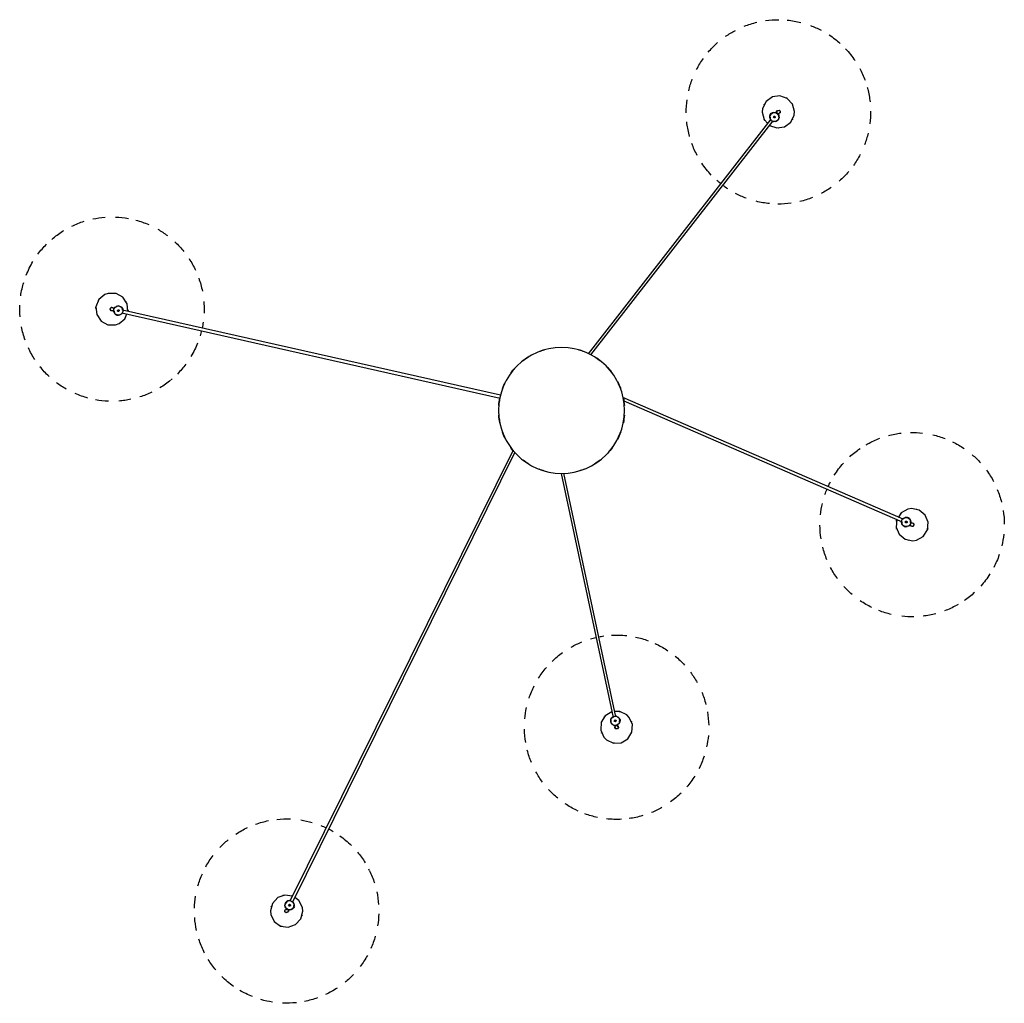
# Model space of a CAD drawing. Header units: millimetres. Extents: x 2834 to 10941, y -1029 to 7866.
# Tile 3 of 6: x 8594 to 10730, y 323 to 2457. Entities that reach past the tile are written whole.
import ezdxf

# ---------------------------------------------------------------- set-up
doc = ezdxf.new("R2010")
doc.units = ezdxf.units.MM
doc.layers.add('E-LITE-EQPM', color=7, linetype='Continuous', lineweight=20)

# ---------------------------------------------------------------- blocks, each defined once
blk = doc.blocks.new('68595-5L_ 68596-5L_ 68596-5L  KOMBO400 - 64314-44-5L SAMBA Black_ribbon beige pendant lamp ø450-5L-699479-Planta_PDF Copy 1')
at = {"layer": 'E-LITE-EQPM', "color": 253, "lineweight": 25, "true_color": 0xaaaaaa}
for p, q in [((-596.9, 1080.1), (-597.4, 1081.3)), ((-592.1, 1084), (-591.3, 1082.4)), ((-584.2, 1080.8), (-583.4, 1079.8)), ((-583.4, 1079.3), (-581.6, 1080.2)), ((-581.3, 1079.7), (-582.8, 1079)), ((-579.8, 1076.6), (-581.7, 1075.7)), ((-580.7, 1078.4), (-581.6, 1080.2)), ((-580, 1077), (-581.5, 1076.3)), ((-580.3, 1076), (-580.8, 1073.9)), ((-579.8, 1076.6), (-580.7, 1078.4)), ((-105.4, 86.3), (-589.3, 1064.9)), ((-583.9, 1067.5), (-101.2, 91.5)), ((115.2, 682.3), (115.6, 684.1)), ((-0.8, 136.6), (111.8, 666.1)), ((117.6, 664.9), (5.2, 136)), ((121.4, 682.8), (121.1, 681.1)), ((125.8, 669.3), (124.1, 667.9)), ((126.5, 669.4), (124.5, 669.8)), ((126.6, 669.9), (125, 670.3)), ((125.3, 673.8), (127.3, 673.3)), ((127.2, 672.8), (125.6, 673.2)), ((125.7, 675.4), (125.7, 673.7)), ((126.5, 669.4), (126.9, 671.4)), ((126.9, 671.4), (127.3, 673.3)), ((741.3, 236.2), (132.9, -28.4)), ((134.8, -21.1), (738.9, 241.7)), ((753, 235.1), (753.8, 233.2)), ((754.5, 235.8), (753.1, 234.7)), ((754, 248.3), (755.7, 249)), ((758.1, 243.5), (756.4, 242.8)), ((749.6, 232.1), (747.4, 232.7)), ((750.1, 231.6), (749.3, 233.5)), ((750.6, 231.8), (749.9, 233.3)), ((750.1, 231.6), (751.9, 232.4)), ((751.9, 232.4), (753.8, 233.2)), ((753.3, 233), (752.6, 234.5)), ((-954.3, -211.9), (-133.1, -26.9)), ((-132.4, -32.9), (-953, -217.8)), ((454.3, -631.9), (58, -122.7)), ((63.7, -120.3), (459.1, -628.2)), ((-967.3, -209), (-965.7, -208.2)), ((-964.1, -206.2), (-966.1, -206.6)), ((-965.6, -208.6), (-966.1, -206.6)), ((-965.6, -206.5), (-965.2, -208.1)), ((-962.2, -205.7), (-964.1, -206.2)), ((-962.6, -205.8), (-962.3, -207.5)), ((-962.2, -205.7), (-961.7, -207.8)), ((-961.7, -206.4), (-959.9, -207.2)), ((-972.2, -215.9), (-970.5, -215.5)), ((-969.2, -221.4), (-970.9, -221.8)), ((452.1, -641.6), (453.7, -640.3)), ((452.5, -641), (452.5, -638.8)), ((452.1, -641.6), (453.3, -643.2)), ((452.4, -642), (453.7, -641)), ((453.3, -643.2), (454.5, -644.8)), ((454.2, -644.4), (455.5, -643.4)), ((456.2, -643.5), (454.5, -644.8)), ((457.2, -644.9), (455.9, -643.7)), ((465.6, -646.4), (464.5, -645)), ((469.2, -641.3), (470.3, -642.7))]:
    blk.add_line(p, q, dxfattribs=at)
at = {"layer": 'E-LITE-EQPM', "color": 253, "lineweight": 25, "true_color": 0xaaaaaa, "flags": 128}
for points in [[(-630.8, 1093.8), (-623.3, 1108.9), (-609.6, 1118.8), (-593, 1121.1), (-577.1, 1115.4), (-565.8, 1102.9), (-561.6, 1086.6), (-562.4, 1078.8)], [(-583.8, 1053.8), (-600.2, 1051.5), (-616, 1057.2), (-627.4, 1069.7), (-631.6, 1086), (-630.8, 1093.8)], [(-592.7, 1085.5), (-593.7, 1089.1), (-597.4, 1090.2), (-600.3, 1087.7), (-600.5, 1087.2)], [(-600.5, 1087.2), (-599.4, 1083.5), (-598.3, 1083.2)], [(-596.4, 1066.4), (-600.3, 1071.2), (-599.8, 1073.4)], [(-599.4, 1075.7), (-598.4, 1079.9), (-597.2, 1080.9)], [(-597.4, 1081.3), (-599.2, 1084.8), (-599.3, 1085)], [(-593.9, 1087.7), (-592.7, 1085.2), (-592.1, 1084)], [(-591.6, 1082.9), (-585.9, 1082.9), (-585.2, 1082)], [(-581.3, 1071.6), (-582.2, 1067.3), (-583.4, 1066.3)], [(-562.4, 1078.8), (-569.9, 1063.7), (-578.9, 1057.2)], [(-589.1, 1064.4), (-594.7, 1064.3), (-595.5, 1065.3)], [(109.3, 654), (94.9, 662.4), (86.1, 676.7), (84.9, 693.5), (91.7, 708.9), (97.2, 714.5)], [(97.2, 714.5), (112.4, 721.8), (129.2, 721), (143.8, 712.5), (152.7, 698.2), (153.8, 681.4), (147, 666), (141.5, 660.4)], [(116.8, 690.6), (115.4, 687), (116.1, 686)], [(115.6, 684.1), (116.4, 687.9), (116.4, 688.1)], [(121.9, 684.4), (123.3, 687.9), (121.1, 691), (117.3, 690.9), (116.8, 690.6)], [(122.3, 686.8), (121.7, 684.1), (121.4, 682.8)], [(107.2, 671.8), (107.1, 677.9), (108.8, 679.3)], [(111.7, 665.5), (107.2, 669), (107.2, 670.3)], [(110.6, 680.8), (113.9, 683.6), (115.5, 683.6)], [(122.3, 666.4), (118.9, 663.6), (117.8, 663.6)], [(121.2, 681.7), (125.6, 678.2), (125.6, 677)], [(141.5, 660.4), (126.3, 653.2), (115.2, 653.6)], [(727.5, 236.7), (726, 253.2), (732.5, 268.7), (745.5, 279.5), (762, 282.9), (769.8, 281.7)], [(769.8, 281.7), (784.5, 273.5), (793.7, 259.3), (795.2, 242.6), (788.7, 227), (775.8, 216.3), (759.3, 212.9), (751.5, 214.1)], [(738.3, 241.5), (738.6, 247), (739.6, 247.8)], [(745.2, 233.3), (741, 234.4), (740, 235.7)], [(740.8, 248.7), (745.7, 252.3), (747.9, 251.8)], [(750.1, 251.2), (754.3, 250.1), (755.3, 248.8)], [(755.7, 249), (759.3, 250.6), (759.5, 250.6)], [(757, 243.1), (756.8, 237.4), (755.7, 236.7)], [(761.7, 251.7), (758, 250.8), (757.6, 249.7)], [(761.8, 245.1), (759.3, 244), (758.1, 243.5)], [(759.6, 244), (763.3, 244.9), (764.6, 248.5), (762.2, 251.6), (761.7, 251.7)], [(751.5, 214.1), (736.8, 222.3), (730.7, 231.7)], [(-990.9, -251.2), (-1003.8, -240.4), (-1010.2, -224.8), (-1008.5, -208), (-999.2, -194), (-984.5, -185.9), (-967.6, -185.7), (-960.2, -188.3)], [(-960.2, -188.3), (-947.3, -199.1), (-943.1, -209.4)], [(-971, -215.5), (-969.8, -210.2), (-968.6, -209.7)], [(-957.6, -208.3), (-953.7, -210.2), (-953, -211.6)], [(-941, -215), (-942.6, -231.5), (-951.9, -245.5), (-966.6, -253.6), (-983.5, -253.8), (-990.9, -251.2)], [(-973.8, -216.2), (-977.6, -216.3), (-979.6, -219.7), (-977.8, -223.1), (-977.3, -223.4)], [(-977.3, -223.4), (-973.5, -223.2), (-972.9, -222.2)], [(-976.2, -216.8), (-973.5, -216.2), (-972.2, -215.9)], [(-970.9, -221.8), (-974.7, -222.6), (-974.9, -222.7)], [(-965.9, -225), (-969.8, -223.1), (-970.5, -221.6)], [(-956.2, -224.3), (-961.7, -226.9), (-963.7, -226)], [(-952.4, -217.6), (-953.7, -223.1), (-954.8, -223.6)], [(451.5, -618.5), (467, -612.9), (483.7, -615.4), (497.3, -625.3), (504.7, -640.4), (505.5, -648.3)], [(435.5, -647.3), (439.8, -631), (447.3, -622.8)], [(452.5, -636.4), (452.5, -632.1), (453.6, -630.8)], [(458.7, -627.8), (464.2, -626.6), (465.1, -627.4)], [(466.3, -628.4), (471.1, -632.2), (471.1, -634.4)], [(471.1, -636.8), (471, -641.1), (470, -642.4)], [(505.5, -648.3), (501.2, -664.6), (489.8, -677), (473.9, -682.6), (457.3, -680.2), (443.6, -670.3), (436.3, -655.1), (435.5, -647.3)], [(464.9, -645.4), (459.4, -646.6), (458.4, -645.8)], [(468.1, -649.6), (466.4, -647.4), (465.6, -646.4)], [(466.5, -647.7), (468.3, -651.1), (472.1, -651.4), (474.4, -648.4), (474.5, -647.8)], [(470.3, -642.7), (472.7, -645.8), (472.8, -645.9)], [(474.5, -647.8), (472.7, -644.4), (471.5, -644.3)]]:
    blk.add_lwpolyline(points, dxfattribs=at)
at = {"layer": 'E-LITE-EQPM', "color": 253, "lineweight": 25, "true_color": 0xaaaaaa}
for centre, radius, start, end in [((-596.6, 1086.3), 200, 98.7988, 106.1426), ((-596.6, 1086.3), 200, 83.9472, 92.477), ((-596.6, 1086.3), 200, 70.3784, 78.7105), ((-596.6, 1086.3), 200, 116.3143, 120.4289), ((-596.6, 1086.3), 200, 111.8301, 116.3143), ((-596.6, 1086.3), 200, 56.6881, 64.9634), ((-596.6, 1086.3), 200, 125.1963, 134.638), ((-596.6, 1086.3), 200, 43.4944, 50.6374), ((-596.6, 1086.3), 200, 140.2351, 148.373), ((-596.6, 1086.3), 200, 28.7283, 37.098), ((-596.6, 1086.3), 200, 152.8255, 153.8683), ((-596.6, 1086.3), 200, 154.0678, 162.227), ((-596.6, 1086.3), 200, 15.842, 23.9217), ((-596.6, 1086.3), 200, 167.8914, 175.9985), ((-596.6, 1086.3), 35, 105.6038, 111.1803), ((-596.6, 1086.3), 200, 1.7139, 9.2993), ((-596.6, 1086.3), 35, 135.4928, 140.1446), ((-596.6, 1086.3), 35, 16.3085, 17.6064), ((-596.6, 1086.3), 200, 181.7139, 189.2993), ((-596.6, 1086.3), 35, 196.3085, 197.6064), ((-596.6, 1086.3), 4, 168.7423, 194.7528), ((-590.3, 1073.6), 10.3, 171.8824, 180.681), ((-590.3, 1073.6), 10, 116.3143, 296.3143), ((-596.6, 1086.3), 3, 86.3143, 101.3143), ((-590.3, 1073.6), 10, 296.3143, 116.3143), ((-596.6, 1086.3), 4, 347.6064, 17.5737), ((-590.3, 1073.6), 2, 116.3143, 296.3143), ((-590.3, 1073.6), 2, 116.3143, 296.3143), ((-590.3, 1073.6), 2, 296.3143, 116.3143), ((-590.3, 1073.6), 2, 296.3143, 116.3143), ((-590.3, 1073.6), 10.3, 50.3104, 61.2509), ((-590.3, 1073.6), 10.3, 351.8824, 0.681), ((-596.6, 1086.3), 200, 347.8914, 355.9985), ((-596.6, 1086.3), 35, 256.563, 258.5752), ((-590.3, 1073.6), 10.3, 230.3104, 241.2509), ((-596.6, 1086.3), 35, 285.6038, 290.5894), ((-596.6, 1086.3), 35, 315.4928, 320.1446), ((-596.6, 1086.3), 200, 195.842, 203.9217), ((-596.6, 1086.3), 200, 334.0678, 342.227), ((-596.6, 1086.3), 200, 208.7283, 217.098), ((-596.6, 1086.3), 200, 332.8255, 333.8683), ((-596.6, 1086.3), 200, 320.2351, 328.373), ((-596.6, 1086.3), 200, 223.4944, 230.6374), ((-596.6, 1086.3), 200, 305.1963, 314.638), ((-596.6, 1086.3), 200, 236.6881, 244.9634), ((-596.6, 1086.3), 200, 250.3784, 258.7105), ((-596.6, 1086.3), 200, 291.8301, 295.5031), ((-596.6, 1086.3), 200, 297.1652, 300.4289), ((-596.6, 1086.3), 200, 263.9472, 272.477), ((-596.6, 1086.3), 200, 278.7988, 286.1426), ((119.3, 687.5), 200, 101.921, 110.0588), ((119.3, 687.5), 200, 86.8768, 96.3239), ((119.3, 687.5), 200, 78.0002, 82.1148), ((119.3, 687.5), 200, 73.5159, 78.0002), ((119.3, 687.5), 200, 115.7537, 123.9129), ((119.3, 687.5), 200, 114.5215, 115.5542), ((119.3, 687.5), 200, 60.4767, 67.8285), ((119.3, 687.5), 200, 129.5773, 137.5656), ((119.3, 687.5), 200, 45.6331, 54.1629), ((119.3, 687.5), 200, 32.0643, 40.3997), ((119.3, 687.5), 200, 143.3998, 150.9852), ((119.3, 687.5), 200, 18.374, 26.6392), ((119.3, 687.5), 200, 157.5279, 165.6076), ((119.3, 687.5), 200, 5.1803, 12.3233), ((119.3, 687.5), 200, 170.4142, 178.7839), ((119.4, 687.5), 35, 97.1189, 101.8556), ((119.4, 687.5), 35, 67.2896, 72.8661), ((119.4, 687.5), 35, 157.9943, 159.2921), ((119.4, 687.5), 4, 129.2921, 156.4275), ((119.4, 687.5), 3, 48, 63), ((119.4, 687.5), 4, 309.2921, 339.2594), ((119.3, 687.5), 200, 185.1803, 192.3233), ((119.4, 687.5), 35, 218.2487, 220.2609), ((116.4, 673.6), 10, 78, 258), ((116.4, 673.6), 10.3, 191.9961, 202.9367), ((116.4, 673.6), 10.3, 133.5681, 142.3667), ((116.4, 673.6), 10, 258, 78), ((116.4, 673.6), 2, 78, 258), ((116.4, 673.6), 2, 78, 258), ((116.4, 673.6), 2, 258, 78), ((116.4, 673.6), 2, 258, 78), ((116.4, 673.6), 10.3, 313.5681, 322.3667), ((116.4, 673.6), 10.3, 11.9961, 22.9367), ((119.4, 687.5), 35, 337.9943, 339.2921), ((119.3, 687.5), 200, 350.4142, 358.7839), ((119.4, 687.5), 35, 247.2896, 252.8661), ((119.4, 687.5), 35, 277.1189, 281.8556), ((119.3, 687.5), 200, 198.374, 206.6392), ((119.3, 687.5), 200, 337.5279, 345.6076), ((119.3, 687.5), 200, 212.0643, 220.3997), ((119.3, 687.5), 200, 323.3998, 330.8969), ((119.3, 687.5), 200, 225.6331, 234.1629), ((119.3, 687.5), 200, 309.5773, 317.6071), ((119.3, 687.5), 200, 240.4767, 247.8285), ((119.3, 687.5), 200, 295.7537, 303.9129), ((119.3, 687.5), 200, 253.5159, 257.168), ((119.3, 687.5), 200, 281.921, 290.0588), ((119.3, 687.5), 200, 294.5215, 295.5542), ((119.3, 687.5), 200, 258.8445, 262.1148), ((119.3, 687.5), 200, 266.8768, 276.3239), ((760.6, 247.8), 200, 115.9233, 124.2929), ((760.6, 247.8), 200, 103.037, 111.1167), ((760.6, 247.8), 200, 88.9088, 96.4942), ((760.6, 247.8), 200, 75.0864, 83.1934), ((760.6, 247.8), 200, 61.2627, 69.4219), ((760.6, 247.8), 200, 60.0198, 61.0632), ((760.6, 247.8), 200, 47.43, 55.5679), ((760.6, 247.8), 200, 130.6893, 137.8323), ((760.6, 247.8), 200, 143.883, 152.1589), ((760.6, 247.8), 200, 32.3907, 41.833), ((760.6, 247.8), 200, 157.5733, 165.9053), ((760.6, 247.8), 200, 23.5092, 27.6238), ((760.6, 247.8), 200, 19.025, 23.5092), ((760.6, 247.8), 200, 171.1422, 179.672), ((760.6, 247.9), 35, 103.5036, 104.8014), ((760.6, 247.8), 200, 5.9931, 13.3375), ((760.6, 247.9), 35, 164.1271, 165.7703), ((760.6, 247.9), 35, 42.6825, 47.338), ((760.6, 247.9), 35, 12.7989, 18.3754), ((760.6, 247.9), 35, 192.7989, 198.3754), ((747.7, 242.2), 10, 23.5093, 203.5093), ((747.7, 242.2), 10, 203.5093, 23.5093), ((747.7, 242.2), 10.3, 137.5055, 148.446), ((747.7, 242.2), 2, 23.5093, 203.5093), ((747.7, 242.2), 2, 23.5093, 203.5093), ((747.7, 242.2), 2, 203.5093, 23.5093), ((747.7, 242.2), 2, 203.5093, 293.5093), ((747.7, 242.2), 10.3, 79.0775, 87.8761), ((747.7, 242.2), 2, 307.7641, 23.5093), ((747.7, 242.2), 10.3, 317.5055, 328.446), ((760.6, 247.9), 4, 254.8014, 284.7688), ((760.6, 247.9), 4, 74.8014, 101.9845), ((760.7, 247.9), 3, 353.5093, 8.5093), ((760.6, 247.8), 200, 351.1422, 359.672), ((760.6, 247.8), 200, 185.9931, 193.3375), ((760.6, 247.9), 35, 222.8885, 227.338), ((747.7, 242.2), 10.3, 259.0775, 267.8761), ((760.6, 247.9), 35, 283.5036, 284.8014), ((760.6, 247.8), 200, 337.5733, 345.9053), ((760.6, 247.8), 200, 199.025, 202.6755), ((760.6, 247.8), 200, 204.3285, 207.6238), ((760.6, 247.8), 200, 323.883, 332.1589), ((0, 0), 136.7, 105.7068, 110.9147), ((0, 0), 136.7, 69.0853, 74.2932), ((760.6, 247.8), 200, 212.4291, 221.833), ((0, 0), 136.7, 121.4225, 127.6461), ((0, 0), 136.7, 52.3539, 58.5775), ((760.6, 247.8), 200, 310.6893, 317.8323), ((0, 0), 136.7, 137.1493, 143.7795), ((0, 0), 135.8, 139.0909, 139.4124), ((0, 0), 136.7, 36.2205, 42.8507), ((0, 0), 135.8, 40.5876, 40.9091), ((760.6, 247.8), 200, 227.43, 235.5679), ((760.6, 247.8), 200, 240.0198, 241.0632), ((760.6, 247.8), 200, 241.2627, 249.4219), ((760.6, 247.8), 200, 295.9233, 304.2929), ((0, 0), 136.7, 152.8907, 159.713), ((0, 0), 135.8, 154.9372, 156.3138), ((0, 0), 136.7, 20.287, 27.1093), ((0, 0), 135.8, 23.6862, 25.0628), ((760.6, 247.8), 200, 255.0864, 263.1934), ((760.6, 247.8), 200, 268.9088, 276.4942), ((760.6, 247.8), 200, 283.037, 291.1167), ((0, 0), 136.7, 168.6525, 175.5552), ((0, 0), 136.7, 4.4448, 11.3475), ((0, 0), 135.8, 171.0107, 172.7714), ((0, 0), 135.8, 7.2286, 8.9893), ((-975.6, -219.8), 200, 92.2225, 100.3022), ((-975.6, -219.8), 200, 81.9258, 85.6798), ((0, 0), 136.7, 184.4448, 191.3475), ((0, 0), 135.8, 187.2286, 188.9893), ((0, 0), 136.7, 348.6525, 355.5552), ((0, 0), 135.8, 351.0107, 352.7714), ((-975.6, -219.8), 200, 105.1088, 113.4785), ((-975.6, -219.8), 200, 78.0944, 81.9255), ((-975.6, -219.8), 200, 64.2719, 72.379), ((-975.6, -219.8), 200, 119.8749, 127.0179), ((-975.6, -219.8), 200, 50.4483, 58.6075), ((0, 0), 136.7, 200.287, 207.1093), ((0, 0), 135.8, 203.6862, 205.0628), ((0, 0), 136.7, 332.8907, 339.713), ((0, 0), 135.8, 334.9372, 336.3138), ((-975.6, -219.8), 200, 133.0686, 141.3471), ((-975.6, -219.8), 200, 49.2022, 50.2488), ((-975.6, -219.8), 200, 36.6156, 44.7534), ((0, 0), 136.7, 216.2205, 222.8507), ((0, 0), 136.7, 317.1493, 323.7795), ((0, 0), 135.8, 220.5876, 220.9091), ((0, 0), 135.8, 319.0909, 319.4124), ((-975.6, -219.8), 200, 146.7589, 155.0902), ((-975.6, -219.8), 200, 21.5746, 31.0185), ((0, 0), 136.7, 232.5637, 238.5775), ((0, 0), 136.7, 249.0853, 254.2932), ((0, 0), 136.7, 285.7068, 290.9147), ((0, 0), 136.7, 301.4225, 307.4363), ((-975.6, -219.8), 200, 160.3277, 168.8575), ((-975.6, -219.8), 200, 13.533, 16.8094), ((-975.6, -219.8), 35, 92.6891, 93.9869), ((-975.6, -219.8), 200, 8.2105, 11.8751), ((-975.6, -219.8), 200, 175.1767, 182.5231), ((-961.7, -216.6), 10, 12.6948, 192.6948), ((-961.7, -216.6), 10.3, 126.6909, 137.6315), ((-961.7, -216.6), 10.3, 69.4684, 77.0615), ((-975.6, -219.8), 35, 31.8495, 36.0227), ((-975.6, -219.8), 200, 358.8486, 2.5231), ((-975.6, -219.8), 35, 181.9844, 186.8401), ((-975.6, -219.8), 3, 162.6948, 177.6948), ((-975.6, -219.8), 4, 243.9869, 271.295), ((-975.6, -219.8), 4, 63.9869, 93.9542), ((-961.7, -216.6), 10, 192.6948, 12.6948), ((-961.7, -216.6), 10.3, 248.2629, 257.0615), ((-961.7, -216.6), 2, 12.6948, 192.6948), ((-961.7, -216.6), 2, 12.6948, 192.6948), ((-961.7, -216.6), 2, 192.6948, 12.6948), ((-961.7, -216.6), 2, 192.6948, 12.6948), ((-961.7, -216.6), 10.3, 306.6909, 315.0827), ((-975.6, -219.8), 35, 332.9435, 334.9557), ((-975.6, -219.8), 35, 1.9844, 7.5609), ((-975.6, -219.8), 200, 355.1767, 358.8357), ((-975.6, -219.8), 200, 188.2105, 192.6948), ((-975.6, -219.8), 35, 211.8495, 216.516), ((-975.6, -219.8), 35, 272.6891, 273.9869), ((-975.6, -219.8), 200, 192.6948, 196.8094), ((-975.6, -219.8), 200, 340.3277, 348.8575), ((-975.6, -219.8), 200, 201.5746, 211.0185), ((-975.6, -219.8), 200, 326.7589, 335.0902), ((-975.6, -219.8), 200, 216.6156, 224.7534), ((-975.6, -219.8), 200, 313.1464, 321.3471), ((-975.6, -219.8), 200, 229.2022, 230.2488), ((-975.6, -219.8), 200, 230.4756, 238.6075), ((-975.6, -219.8), 200, 299.8749, 307.0179), ((-975.6, -219.8), 200, 244.2719, 252.379), ((-975.6, -219.8), 200, 285.1088, 293.4785), ((-975.6, -219.8), 200, 258.0944, 265.6798), ((-975.6, -219.8), 200, 272.2225, 280.3022), ((470.5, -647.8), 200, 81.9586, 90.2913), ((470.5, -647.8), 200, 110.4412, 117.7228), ((470.5, -647.8), 200, 95.5274, 104.0572), ((470.5, -647.8), 200, 68.2683, 76.5413), ((470.5, -647.8), 200, 123.4103, 127.0739), ((470.5, -647.8), 200, 55.0746, 62.2176), ((470.5, -647.8), 200, 136.7789, 146.2182), ((470.5, -647.8), 200, 128.7262, 132.0091), ((470.5, -647.8), 200, 40.3085, 48.6782), ((470.5, -647.8), 200, 27.5645, 35.5019), ((470.5, -647.8), 200, 151.8153, 159.9531), ((470.5, -647.8), 200, 13.2941, 20.8795), ((470.5, -647.8), 200, 164.4082, 165.4485), ((470.5, -647.8), 200, 165.648, 173.8072), ((470.5, -647.8), 35, 117.1842, 122.7608), ((470.5, -647.8), 35, 88.1434, 90.1556), ((470.5, -647.8), 35, 147.1001, 151.7311), ((461.8, -636.6), 10.3, 183.4628, 192.2614), ((461.8, -636.6), 10, 127.8947, 307.8947), ((461.8, -636.6), 10, 307.8947, 127.8947), ((461.8, -636.6), 2, 127.8947, 307.8947), ((461.8, -636.6), 2, 127.8947, 307.8947), ((461.8, -636.6), 2, 307.8947, 127.8947), ((461.8, -636.6), 2, 307.8947, 127.8947), ((461.8, -636.6), 10.3, 61.8908, 72.8314), ((461.8, -636.6), 10.3, 3.4628, 12.2614), ((470.5, -647.8), 35, 27.889, 29.1868), ((470.5, -647.8), 200, 359.4716, 7.4438), ((470.5, -647.8), 200, 179.4716, 187.5787), ((461.8, -636.6), 10.3, 241.8908, 252.8314), ((470.5, -647.8), 4, 179.1868, 209.1541), ((470.5, -647.8), 3, 277.8947, 292.8947), ((470.5, -647.8), 4, 359.1868, 26.1513), ((470.5, -647.8), 35, 207.889, 209.1868), ((470.5, -647.8), 35, 297.1842, 302.7608), ((470.5, -647.8), 35, 327.1001, 331.7311), ((470.5, -647.8), 200, 345.648, 353.8072), ((470.5, -647.8), 200, 193.2941, 200.8795), ((470.5, -647.8), 200, 344.4082, 345.4485), ((470.5, -647.8), 200, 331.8153, 339.9531), ((470.5, -647.8), 200, 207.4222, 215.5019), ((470.5, -647.8), 200, 316.7789, 326.2182), ((470.5, -647.8), 200, 220.3085, 228.6782), ((470.5, -647.8), 200, 235.0746, 242.2176), ((470.5, -647.8), 200, 303.4103, 307.8945), ((470.5, -647.8), 200, 307.8945, 312.0091), ((470.5, -647.8), 200, 290.3812, 297.6687), ((470.5, -647.8), 200, 248.2683, 256.5413), ((470.5, -647.8), 200, 261.9586, 270.2913), ((470.5, -647.8), 200, 275.5274, 284.0572)]:
    blk.add_arc(centre, radius, start, end, dxfattribs=at)
for centre, major_axis, ratio, start_param, end_param in [((-590.3, 1073.6), (2.69, 1.33), 0.02317, 3.94885, 4.45059), ((-590.3, 1073.6), (2.69, 1.33), 0.02317, 4.473835, 4.712389), ((-590.3, 1073.6), (2.69, 1.33), 0.02317, 4.712389, 5.475928), ((116.4, 673.6), (-2.93, 0.62), 0.0459, 0.841012, 1.308997), ((116.4, 673.6), (-2.93, 0.62), 0.0459, 1.32757, 1.570796), ((116.4, 673.6), (-2.93, 0.62), 0.0459, 1.570796, 2.30058), ((747.7, 242.2), (-1.2, 2.75), 0.037699, 1.047198, 1.308997), ((747.7, 242.2), (-1.2, 2.75), 0.037699, 1.329255, 1.570796), ((747.7, 242.2), (-1.2, 2.75), 0.037699, 1.570796, 2.09651), ((-961.7, -216.6), (-0.66, 2.93), 0.029902, 4.974188, 5.477361), ((-961.7, -216.6), (-0.66, 2.93), 0.029902, 4.712389, 4.952327), ((-961.7, -216.6), (-0.66, 2.93), 0.029902, 3.940929, 4.712389), ((461.8, -636.6), (2.37, 1.84), 0.038779, 1.832596, 2.094395), ((461.8, -636.6), (2.37, 1.84), 0.038779, 1.570796, 1.812559), ((461.8, -636.6), (2.37, 1.84), 0.038779, 1.047198, 1.570796)]:
    blk.add_ellipse(centre, major_axis=major_axis, ratio=ratio, start_param=start_param, end_param=end_param, dxfattribs=at)
for points in [[(-598.2, 1079.8), (-598.2, 1079.8), (-598.2, 1079.8), (-597.9, 1080.1), (-597.7, 1080.4), (-597.5, 1080.5)], [(-597.4, 1081.3), (-597.4, 1081.3), (-597.4, 1081.3), (-597.4, 1081.2)], [(-595, 1083), (-594.6, 1083.2), (-594, 1083.5), (-593.1, 1083.8), (-592.5, 1084), (-592.2, 1084), (-592.1, 1084)], [(-592.1, 1083.9), (-592.1, 1083.9), (-592.1, 1083.9), (-592.1, 1083.9)], [(-582.4, 1079.8), (-582.4, 1079.8), (-582.4, 1079.7), (-582.3, 1079.7), (-582.2, 1079.5), (-582.1, 1079.4), (-582, 1079.2), (-581.8, 1078.9), (-581.7, 1078.7), (-581.6, 1078.5), (-581.5, 1078.4)], [(115.6, 684.1), (115.6, 684), (115.6, 684), (115.6, 684)], [(118.6, 683.9), (118.9, 683.8), (119.6, 683.6), (120.5, 683.4), (121.2, 683.1), (121.4, 683), (121.4, 682.9)], [(121.4, 682.8), (121.4, 682.8), (121.4, 682.7), (121.4, 682.7)], [(126.4, 673.5), (126.4, 673.5), (126.4, 673.5), (126.4, 673.4), (126.4, 673.3), (126.4, 673.1), (126.4, 672.8), (126.4, 672.5), (126.3, 672.2), (126.3, 672), (126.3, 671.9)], [(754.2, 249.8), (754.2, 249.8), (754.2, 249.8), (754.5, 249.5), (754.8, 249.3), (754.9, 249.1)], [(755.7, 249), (755.6, 249), (755.6, 249), (755.6, 248.9)], [(757.3, 246.4), (757.4, 246.1), (757.7, 245.4), (758, 244.6), (758.2, 243.9), (758.2, 243.6), (758.1, 243.6)], [(758, 243.5), (758, 243.5), (758, 243.5), (758, 243.5)], [(-965.8, -207.5), (-965.8, -207.5), (-965.8, -207.5), (-965.7, -207.5), (-965.6, -207.4), (-965.4, -207.3), (-965.2, -207.3), (-964.9, -207.2), (-964.6, -207.1), (-964.4, -207), (-964.3, -207)], [(-972, -219), (-972.1, -218.6), (-972.2, -217.9), (-972.3, -217), (-972.4, -216.3), (-972.3, -216.1), (-972.3, -216)], [(-972.2, -215.9), (-972.2, -215.9), (-972.1, -215.9), (-972.1, -216)], [(-970.9, -221.8), (-970.9, -221.8), (-970.8, -221.8), (-970.8, -221.7)], [(455.3, -644.2), (455.3, -644.2), (455.3, -644.2), (455.2, -644.1), (455.1, -644), (454.9, -643.9), (454.7, -643.7), (454.5, -643.5), (454.3, -643.3), (454.2, -643.1), (454.1, -643)], [(465.6, -646.4), (465.6, -646.3), (465.6, -646.3), (465.6, -646.3)], [(468.2, -644.9), (467.9, -645.1), (467.4, -645.5), (466.6, -646), (466, -646.4), (465.7, -646.4), (465.7, -646.4)], [(470.7, -641), (470.7, -641), (470.7, -641.1), (470.5, -641.4), (470.4, -641.8), (470.2, -641.9)], [(470.3, -642.7), (470.3, -642.7), (470.3, -642.7), (470.2, -642.6)]]:
    blk.add_open_spline(points, degree=3, dxfattribs=at)
for points, knots in [([(-595, 1083), (-595.4, 1082.8), (-596.4, 1082.3), (-597.2, 1081.7), (-597.4, 1081.5), (-597.4, 1081.4)], [-1, -1, -1, -1, -0.8333333, -0.6666667, -0.5555556, -0.5555556, -0.5555556, -0.5555556]), ([(-592.1, 1083.5), (-591.9, 1083.5), (-591.5, 1083.6), (-591, 1083.6), (-590.8, 1083.6), (-590.7, 1083.6), (-590.5, 1083.6), (-590.4, 1083.6), (-590.4, 1083.6), (-590.4, 1083.6)], [0.4285714, 0.4285714, 0.4285714, 0.4285714, 0.5714286, 0.6785714, 0.7321429, 0.7857143, 0.8392857, 0.8928571, 1, 1, 1, 1]), ([(-581.2, 1077.8), (-581.2, 1077.7), (-581.1, 1077.5), (-581, 1077.2), (-580.8, 1076.9), (-580.7, 1076.6), (-580.7, 1076.3), (-580.6, 1076.2), (-580.6, 1076.2)], [0.5486111, 0.5486111, 0.5486111, 0.5486111, 0.5833333, 0.6527778, 0.7222222, 0.7916667, 0.8611111, 1, 1, 1, 1]), ([(-588.5, 1063.8), (-588.7, 1063.7), (-589.2, 1063.7), (-589.6, 1063.6), (-589.8, 1063.6), (-589.9, 1063.6), (-590.1, 1063.6), (-590.2, 1063.6), (-590.2, 1063.6), (-590.2, 1063.6)], [0.4285714, 0.4285714, 0.4285714, 0.4285714, 0.5714286, 0.6785714, 0.7321429, 0.7857143, 0.8392857, 0.8928571, 1, 1, 1, 1]), ([(-582.4, 1067.5), (-582.4, 1067.5), (-582.5, 1067.4), (-582.8, 1067), (-583.2, 1066.6), (-583.6, 1066.2)], [0, 0, 0, 0, 0.1428571, 0.2857143, 0.5714286, 0.5714286, 0.5714286, 0.5714286]), ([(118.6, 683.9), (118.1, 684), (117, 684.2), (116, 684.2), (115.7, 684.2), (115.6, 684.1)], [-1, -1, -1, -1, -0.8333333, -0.6666667, -0.5555556, -0.5555556, -0.5555556, -0.5555556]), ([(111.8, 664.8), (111.5, 664.9), (111.2, 665.1), (110.8, 665.3), (110.6, 665.5), (110.5, 665.5), (110.4, 665.6), (110.3, 665.7), (110.3, 665.7), (110.3, 665.7)], [0.4285714, 0.4285714, 0.4285714, 0.4285714, 0.5714286, 0.6785714, 0.7321429, 0.7857143, 0.8392857, 0.8928571, 1, 1, 1, 1]), ([(114, 683.3), (114, 683.3), (114.1, 683.3), (114.6, 683.4), (115.2, 683.6), (115.8, 683.6)], [0, 0, 0, 0, 0.1428571, 0.2857143, 0.5714286, 0.5714286, 0.5714286, 0.5714286]), ([(118.8, 663.9), (118.8, 663.9), (118.7, 663.9), (118.3, 663.8), (117.4, 663.6), (116.7, 663.6), (116.5, 663.6)], [0, 0, 0, 0, 0.1428571, 0.2857143, 0.5714286, 0.6765219, 0.6765219, 0.6765219, 0.6765219]), ([(121.1, 682.5), (121.3, 682.3), (121.7, 682.1), (122, 681.9), (122.2, 681.8), (122.3, 681.7), (122.4, 681.6), (122.5, 681.5), (122.6, 681.5), (122.6, 681.5)], [0.4285714, 0.4285714, 0.4285714, 0.4285714, 0.5714286, 0.6785714, 0.7321429, 0.7857143, 0.8392857, 0.8928571, 1, 1, 1, 1]), ([(126.1, 671.2), (126.1, 671.2), (126.1, 671), (126, 670.6), (125.9, 670.3), (125.7, 670), (125.6, 669.7), (125.6, 669.6), (125.6, 669.6)], [0.5486111, 0.5486111, 0.5486111, 0.5486111, 0.5833333, 0.6527778, 0.7222222, 0.7916667, 0.8611111, 1, 1, 1, 1]), ([(737.8, 240.8), (737.7, 241.1), (737.7, 241.6), (737.7, 242), (737.7, 242.2), (737.7, 242.4), (737.7, 242.5), (737.7, 242.6), (737.7, 242.6), (737.7, 242.6)], [0.4152458, 0.4152458, 0.4152458, 0.4152458, 0.5714286, 0.6785714, 0.7321429, 0.7857143, 0.8392857, 0.8928571, 1, 1, 1, 1]), ([(741.1, 234.6), (741.1, 234.6), (741.1, 234.7), (740.7, 235), (740.1, 235.6), (739.7, 236.2), (739.5, 236.4)], [0, 0, 0, 0, 0.1428571, 0.2857143, 0.5714286, 0.6765219, 0.6765219, 0.6765219, 0.6765219]), ([(757.3, 246.4), (757.1, 246.9), (756.6, 247.9), (756.1, 248.7), (755.8, 249), (755.8, 249)], [-1, -1, -1, -1, -0.8333333, -0.6666667, -0.5555556, -0.5555556, -0.5555556, -0.5555556]), ([(757.6, 243.6), (757.6, 243.3), (757.6, 242.9), (757.7, 242.5), (757.7, 242.2), (757.7, 242.1), (757.7, 242), (757.7, 241.9), (757.7, 241.8), (757.7, 241.8)], [0.4285714, 0.4285714, 0.4285714, 0.4285714, 0.5714286, 0.6785714, 0.7321429, 0.7857143, 0.8392857, 0.8928571, 1, 1, 1, 1]), ([(753.4, 234), (753.4, 234), (753.4, 234), (753.3, 234), (753.2, 233.9), (753, 233.8), (752.8, 233.7), (752.6, 233.5), (752.3, 233.4), (751.9, 233.2), (751.6, 233.1), (751.4, 232.9), (751.1, 232.8), (750.8, 232.7), (750.4, 232.6), (750.1, 232.5), (749.8, 232.5), (749.7, 232.4), (749.7, 232.4)], [0, 0, 0, 0, 0.055556, 0.111111, 0.166667, 0.222222, 0.277778, 0.333333, 0.388889, 0.444444, 0.513889, 0.548611, 0.583333, 0.652778, 0.722222, 0.791667, 0.861111, 1, 1, 1, 1]), ([(-963.6, -206.8), (-963.6, -206.8), (-963.4, -206.8), (-963, -206.7), (-962.7, -206.7), (-962.4, -206.7), (-962, -206.6), (-962, -206.6), (-961.9, -206.6)], [0.5486111, 0.5486111, 0.5486111, 0.5486111, 0.5833333, 0.6527778, 0.7222222, 0.7916667, 0.8611111, 1, 1, 1, 1]), ([(-953.9, -210.4), (-953.9, -210.4), (-953.9, -210.5), (-953.6, -210.9), (-953.2, -211.4), (-953, -211.9)], [0, 0, 0, 0, 0.1428571, 0.2857143, 0.5714286, 0.5714286, 0.5714286, 0.5714286]), ([(-972, -219), (-971.9, -219.5), (-971.6, -220.5), (-971.2, -221.4), (-971, -221.7), (-971, -221.8)], [-1, -1, -1, -1, -0.8333333, -0.6666667, -0.5555556, -0.5555556, -0.5555556, -0.5555556]), ([(-971.7, -215.5), (-971.7, -215.5), (-971.7, -215.3), (-971.6, -215), (-971.6, -214.8), (-971.5, -214.6), (-971.5, -214.5), (-971.5, -214.4), (-971.5, -214.4), (-971.5, -214.4)], [0.5450545, 0.5450545, 0.5450545, 0.5450545, 0.5714286, 0.6785714, 0.7321429, 0.7857143, 0.8392857, 0.8928571, 1, 1, 1, 1]), ([(-969.6, -222.9), (-969.6, -222.9), (-969.6, -222.8), (-969.9, -222.4), (-970.3, -221.9), (-970.5, -221.4)], [0, 0, 0, 0, 0.1428571, 0.2857143, 0.5714286, 0.5714286, 0.5714286, 0.5714286]), ([(-951.8, -217.2), (-951.8, -217.4), (-951.8, -217.9), (-951.9, -218.3), (-951.9, -218.5), (-951.9, -218.7), (-952, -218.8), (-952, -218.9), (-952, -218.9), (-952, -218.9)], [0.4285714, 0.4285714, 0.4285714, 0.4285714, 0.5714286, 0.6785714, 0.7321429, 0.7857143, 0.8392857, 0.8928571, 1, 1, 1, 1]), ([(452.8, -632.2), (452.8, -632.2), (452.8, -632.1), (453.1, -631.7), (453.5, -631), (454, -630.4), (454.1, -630.2)], [0, 0, 0, 0, 0.1428571, 0.2857143, 0.5714286, 0.6765219, 0.6765219, 0.6765219, 0.6765219]), ([(457.4, -627.6), (457.9, -627.4), (458.5, -627.1), (459, -627), (459.3, -626.9), (459.4, -626.9), (459.5, -626.9), (459.6, -626.8), (459.7, -626.8), (459.7, -626.8)], [0.3218939, 0.3218939, 0.3218939, 0.3218939, 0.5714286, 0.6785714, 0.7321429, 0.7857143, 0.8392857, 0.8928571, 1, 1, 1, 1]), ([(453.7, -642.5), (453.7, -642.4), (453.5, -642.3), (453.3, -642), (453.2, -641.7), (453, -641.4), (452.9, -641.1), (452.8, -641.1), (452.8, -641)], [0.5486111, 0.5486111, 0.5486111, 0.5486111, 0.5833333, 0.6527778, 0.7222222, 0.7916667, 0.8611111, 1, 1, 1, 1]), ([(465.5, -645.9), (465.3, -646), (464.9, -646.1), (464.5, -646.2), (464.3, -646.3), (464.1, -646.3), (464, -646.4), (463.9, -646.4), (463.9, -646.4), (463.9, -646.4)], [0.4285714, 0.4285714, 0.4285714, 0.4285714, 0.5714286, 0.6785714, 0.7321429, 0.7857143, 0.8392857, 0.8928571, 1, 1, 1, 1]), ([(468.2, -644.9), (468.6, -644.6), (469.4, -643.9), (470.2, -643.1), (470.3, -642.9), (470.3, -642.8)], [-1, -1, -1, -1, -0.8333333, -0.6666667, -0.5555556, -0.5555556, -0.5555556, -0.5555556])]:
    blk.add_open_spline(points, degree=3, knots=knots, dxfattribs=at)

msp = doc.modelspace()

# ---------------------------------------------------------------- linework, layer by layer
at = {"layer": 'E-LITE-EQPM', "color": 253, "lineweight": 25, "true_color": 0xaaaaaa}
for start, end in [(90, 270), (270, 90)]:
    msp.add_arc((9769.5, 1609.4), 136.7, start, end, dxfattribs=at)

# ---------------------------------------------------------------- block references
at = {"layer": 'E-LITE-EQPM', "color": 253, "lineweight": 25, "true_color": 0xaaaaaa, "extrusion": (0, 0, -1), "rotation": 179.9999950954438}
msp.add_blockref('68595-5L_ 68596-5L_ 68596-5L  KOMBO400 - 64314-44-5L SAMBA Black_ribbon beige pendant lamp ø450-5L-699479-Planta_PDF Copy 1', (-9769.5, 1609.4), dxfattribs=at)

doc.saveas('drawing.dxf')
